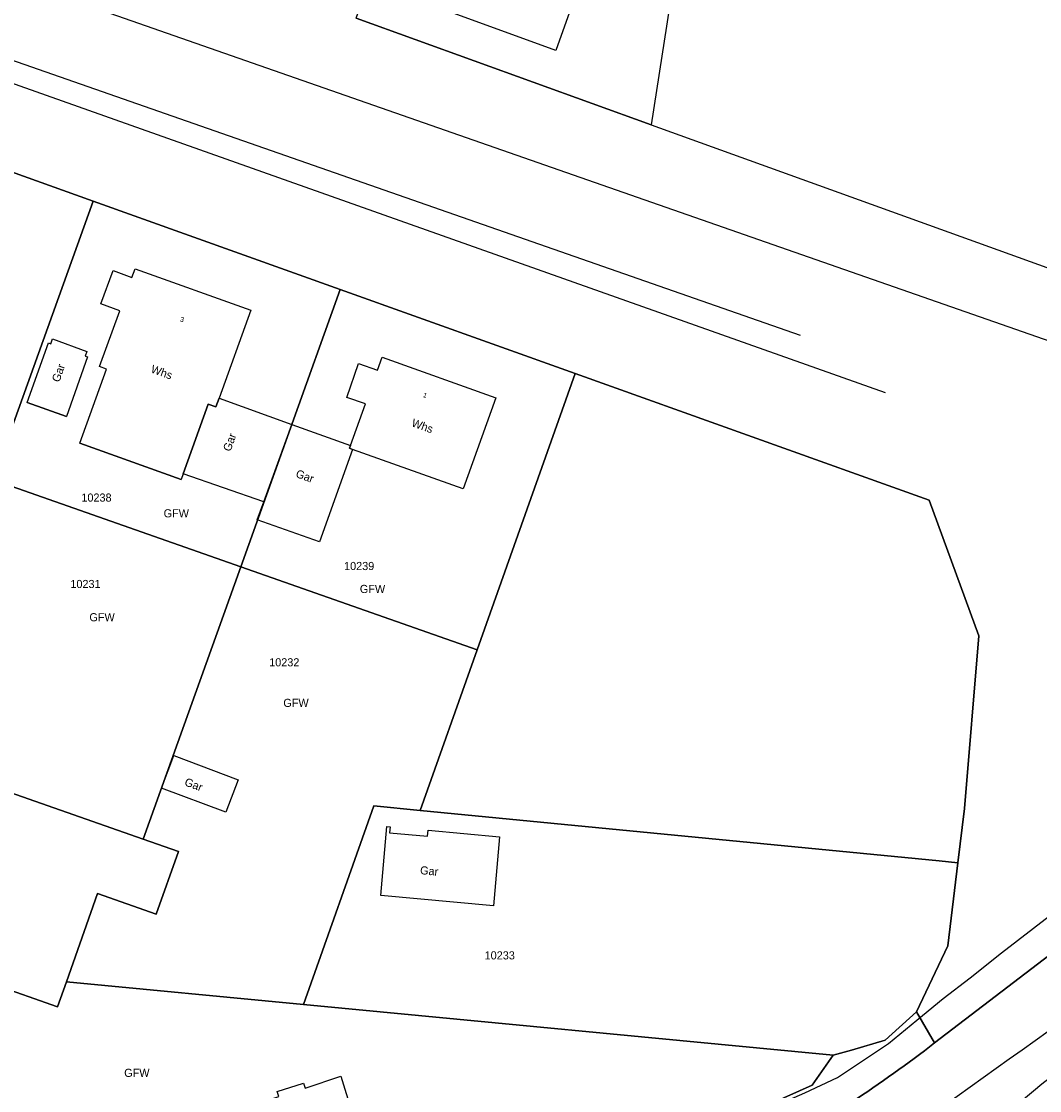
# Model space of a CAD drawing. Extents: x 3509830 to 3510598, y 5283390 to 5283721.
# Tile 10 of 13: x 3510104 to 3510186, y 5283501 to 5283587. Entities that reach past the tile are written whole.
import ezdxf
from ezdxf.enums import TextEntityAlignment as Align

# ---------------------------------------------------------------- set-up
doc = ezdxf.new("R2010")
doc.units = 0
for name, color, linetype in [('FAHRBAHNRANDLINIE', 7, 'CONTINUOUS'), ('FLURSTUECK', 7, 'CONTINUOUS'), ('FLURSTUECKSNUMMER', 7, 'CONTINUOUS'), ('GEBAEUDE-NUTZUNG-FK5', 7, 'CONTINUOUS'), ('NUTZUNGSARTTEXT', 7, 'CONTINUOUS'), ('WIRTSCHAFTSGEBAEUDE', 7, 'CONTINUOUS'), ('WOHNHAUS', 7, 'CONTINUOUS'), ('WOHNHAUSNUMMER', 7, 'CONTINUOUS')]:
    doc.layers.add(name, color=color, linetype=linetype)
doc.styles.add('Schrift4', font='roman')
doc.styles.add('Schrift5', font='roman')

msp = doc.modelspace()

# ---------------------------------------------------------------- linework, layer by layer
at = {"layer": 'FAHRBAHNRANDLINIE'}
for points in [[(3510203.986, 5283555.436), (3509988.27, 5283630.71)], [(3509985.66, 5283623.95), (3510173.576, 5283557.346)], [(3510071.905, 5283595.062), (3510166.781, 5283561.946)], [(3510118.77, 5283481.456), (3510121.608, 5283482.011), (3510125.624, 5283483.074), (3510127.692, 5283483.634), (3510129.79, 5283484.385), (3510133.109, 5283485.667), (3510136.158, 5283486.98), (3510138.955, 5283488.21), (3510141.984, 5283489.709), (3510144.929, 5283491.15), (3510148.498, 5283492.904), (3510151.641, 5283494.35), (3510154.881, 5283495.837), (3510158.049, 5283497.307), (3510160.88, 5283498.608), (3510163.779, 5283499.841), (3510167.138, 5283501.314), (3510169.761, 5283502.554), (3510173.851, 5283505.258), (3510176.117, 5283507.119), (3510178.23, 5283508.86), (3510180.378, 5283510.519), (3510182.885, 5283512.531), (3510186.72, 5283515.483)]]:
    msp.add_lwpolyline(points, dxfattribs=at)
for points in [[(3510014.12, 5283413.115, -0.000024), (3510076.456, 5283439.112, -0.000029), (3510148.076, 5283478.722, -0.000029), (3510214.765, 5283526.348)], [(3510013.873, 5283411.477, -0.000025), (3510078.886, 5283438.709, -0.000025), (3510140.275, 5283471.734, -0.000001), (3510142.072, 5283472.557, -0.000001), (3510146.072, 5283473.055, -0.000002), (3510150.657, 5283474.884, -0.000006), (3510165.181, 5283484.406, -0.00001), (3510186.112, 5283502.035, -0.000002), (3510189.872, 5283504.863, -0.000012), (3510215.93, 5283525.079)]]:
    msp.add_lwpolyline(points, format="xyb", dxfattribs=at)
at = {"layer": 'FLURSTUECK'}
for points in [[(3510131.24, 5283587.3), (3510140.3, 5283612.72), (3510159.07, 5283605.93), (3510154.84, 5283578.79), (3510131.24, 5283587.3)], [(3510083.258, 5283557.005), (3510091.37, 5283579.41), (3510110.19, 5283572.68), (3510102.166, 5283550.366), (3510083.258, 5283557.005)], [(3510102.166, 5283550.366), (3510110.19, 5283572.68), (3510129.96, 5283565.61), (3510122.003, 5283543.4), (3510102.166, 5283550.366)], [(3510122.003, 5283543.4), (3510129.96, 5283565.61), (3510148.78, 5283558.88), (3510140.926, 5283536.755), (3510122.003, 5283543.4)], [(3510136.37, 5283523.92), (3510140.926, 5283536.755), (3510148.78, 5283558.88), (3510177.11, 5283548.75), (3510181.07, 5283537.89), (3510179.93, 5283524.08), (3510179.4, 5283519.73), (3510177.9, 5283519.87), (3510136.37, 5283523.92)], [(3510094.334, 5283528.584), (3510102.166, 5283550.366), (3510122.003, 5283543.4), (3510114.197, 5283521.613), (3510094.334, 5283528.584)], [(3510114.197, 5283521.613), (3510122.003, 5283543.4), (3510140.926, 5283536.755), (3510136.37, 5283523.92), (3510132.668, 5283524.274), (3510127.028, 5283508.387), (3510108.054, 5283510.203), (3510110.532, 5283517.261), (3510115.25, 5283515.605), (3510117.011, 5283520.625), (3510114.197, 5283521.613)], [(3510127.028, 5283508.387), (3510132.668, 5283524.274), (3510136.37, 5283523.92), (3510177.9, 5283519.87), (3510179.4, 5283519.73), (3510178.6, 5283513.08), (3510176.08, 5283507.79), (3510173.593, 5283505.519), (3510170.877, 5283504.724), (3510169.41, 5283504.33), (3510127.028, 5283508.387)]]:
    msp.add_lwpolyline(points, close=True, dxfattribs=at)
for points in [[(3510207.676, 5283528.324), (3510177.528, 5283505.305), (3510176.08, 5283507.79), (3510178.6, 5283513.08), (3510179.4, 5283519.73), (3510179.93, 5283524.08), (3510181.07, 5283537.89), (3510177.11, 5283548.75), (3510148.78, 5283558.88), (3510129.96, 5283565.61), (3510110.19, 5283572.68), (3510091.37, 5283579.41), (3510070.66, 5283586.81), (3510070.19, 5283586.98), (3510052.28, 5283593.32)], [(3510131.24, 5283587.3), (3510154.84, 5283578.79), (3510187.49, 5283567.01)]]:
    msp.add_lwpolyline(points, dxfattribs=at)
for points in [[(3510009.59, 5283422.07), (3510046.46, 5283437.56), (3510084.03, 5283454), (3510122.3, 5283472.98), (3510119.733, 5283478.083), (3510128.49, 5283481.275, 0.023913), (3510137.181, 5283484.685), (3510159.984, 5283495.548, 0.015047), (3510170.914, 5283500.585, 0.020322), (3510177.528, 5283505.305), (3510207.676, 5283528.324), (3510206.832, 5283529.401), (3510260.45, 5283570.69), (3510280.1, 5283584.69)], [(3510094.334, 5283528.584), (3510114.197, 5283521.613), (3510117.011, 5283520.625), (3510115.25, 5283515.605), (3510110.532, 5283517.261), (3510108.054, 5283510.203), (3510107.352, 5283508.203), (3510102.163, 5283510.024, 0.41419)], [(3510158.895, 5283497.983), (3510167.747, 5283501.927), (3510169.41, 5283504.33), (3510170.877, 5283504.724), (3510173.593, 5283505.519), (3510176.08, 5283507.79), (3510177.528, 5283505.305, -0.020322), (3510170.914, 5283500.585, -0.015047)]]:
    msp.add_lwpolyline(points, format="xyb", dxfattribs=at)
msp.add_lwpolyline([(3510112.764, 5283479.579), (3510108.219, 5283494.386), (3510094.17, 5283499.327), (3510097.064, 5283507.575, -0.41419), (3510102.163, 5283510.024), (3510107.352, 5283508.203), (3510108.054, 5283510.203), (3510127.028, 5283508.387), (3510169.41, 5283504.33), (3510167.747, 5283501.927), (3510158.895, 5283497.983), (3510136.096, 5283487.103, -0.023916), (3510127.641, 5283483.785), (3510118.12, 5283481.29), (3510112.764, 5283479.579)], format="xyb", close=True, dxfattribs=at)
at = {"layer": 'WIRTSCHAFTSGEBAEUDE'}
for points in [[(3510104.92, 5283556.56), (3510106.62, 5283561.32), (3510106.81, 5283561.25), (3510106.95, 5283561.65), (3510109.7, 5283560.65), (3510109.56, 5283560.27), (3510109.75, 5283560.2), (3510108.05, 5283555.45), (3510104.92, 5283556.56)], [(3510117.41, 5283550.85), (3510119.4, 5283556.42), (3510120.02, 5283556.2), (3510120.27, 5283556.9), (3510126.09, 5283554.81), (3510123.85, 5283548.62), (3510117.41, 5283550.85)], [(3510123.33, 5283547.18), (3510123.85, 5283548.62), (3510126.09, 5283554.81), (3510130.79, 5283553.13), (3510130.71, 5283552.9), (3510130.95, 5283552.81), (3510128.3, 5283545.4), (3510123.33, 5283547.18)], [(3510120.815, 5283523.768), (3510115.663, 5283525.696), (3510116.645, 5283528.305), (3510121.793, 5283526.37), (3510120.815, 5283523.768)], [(3510133.211, 5283517.113), (3510133.693, 5283522.628), (3510133.962, 5283522.603), (3510133.918, 5283522.125), (3510136.965, 5283521.847), (3510137.009, 5283522.325), (3510142.705, 5283521.804), (3510142.226, 5283516.285), (3510133.211, 5283517.113)]]:
    msp.add_lwpolyline(points, close=True, dxfattribs=at)
at = {"layer": 'WOHNHAUS'}
for points in [[(3510139.08, 5283587.68), (3510140.13, 5283590.63), (3510138.71, 5283591.14), (3510139.63, 5283593.71), (3510136.61, 5283594.8), (3510139.64, 5283603.32), (3510142.06, 5283602.45), (3510143.03, 5283605.1), (3510148.47, 5283603.14), (3510146.8, 5283598.48), (3510151.52, 5283596.77), (3510147.21, 5283584.73), (3510139.08, 5283587.68)], [(3510109.13, 5283553.3), (3510111.25, 5283559.23), (3510110.7, 5283559.43), (3510112.33, 5283563.89), (3510110.81, 5283564.45), (3510111.79, 5283567.12), (3510113.3, 5283566.57), (3510113.55, 5283567.26), (3510122.8, 5283563.95), (3510120.27, 5283556.9), (3510120.02, 5283556.2), (3510119.4, 5283556.42), (3510117.41, 5283550.85), (3510117.25, 5283550.39), (3510109.13, 5283553.3)], [(3510130.95, 5283552.81), (3510130.71, 5283552.9), (3510130.79, 5283553.13), (3510131.98, 5283556.44), (3510130.49, 5283556.97), (3510131.44, 5283559.68), (3510132.95, 5283559.15), (3510133.32, 5283560.19), (3510142.41, 5283556.94), (3510139.8, 5283549.65), (3510130.95, 5283552.81)], [(3510124.67, 5283491.53), (3510123.53, 5283495.2), (3510122.33, 5283494.83), (3510120.87, 5283499.53), (3510122.07, 5283499.92), (3510122.03, 5283500.04), (3510125.06, 5283501.02), (3510124.93, 5283501.41), (3510127.02, 5283502.09), (3510127.15, 5283501.7), (3510130.02, 5283502.64), (3510132.66, 5283494.1), (3510124.67, 5283491.53)]]:
    msp.add_lwpolyline(points, close=True, dxfattribs=at)
for points in [[(3510104.92, 5283556.56), (3510108.05, 5283555.45)], [(3510109.13, 5283553.3), (3510117.25, 5283550.39)]]:
    msp.add_lwpolyline(points, dxfattribs=at)

# ---------------------------------------------------------------- texts
at = {"layer": 'FLURSTUECKSNUMMER', "color": 1, "style": 'Schrift4'}
for s, p in [('10238', (3510109.252, 5283548.625)), ('10239', (3510130.274, 5283543.149)), ('10231', (3510108.371, 5283541.711)), ('10232', (3510124.281, 5283535.443)), ('10233', (3510141.524, 5283511.992))]:
    msp.add_text(s, height=0.65, dxfattribs=at).set_placement(p)
at = {"layer": 'GEBAEUDE-NUTZUNG-FK5', "color": 1, "style": 'Schrift4'}
for s, rotation, p in [('Gar', 70.272, (3510107.723, 5283558.814)), ('Whs', 340.281, (3510115.575, 5283558.68)), ('Gar', 70.245, (3510121.422, 5283553.267)), ('Gar', 340.299, (3510127.035, 5283550.361)), ('Gar', 354.672, (3510137.059, 5283518.752))]:
    msp.add_text(s, height=0.65, rotation=rotation, dxfattribs=at).set_placement(p, align=Align.CENTER)
for s, rotation, p in [('Whs', 340.326, (3510135.622, 5283554.671)), ('Gar', 339.399, (3510117.45, 5283525.939))]:
    msp.add_text(s, height=0.65, rotation=rotation, dxfattribs=at).set_placement(p)
at = {"layer": 'NUTZUNGSARTTEXT', "color": 1, "style": 'Schrift4'}
for p in [(3510115.834, 5283547.365), (3510131.538, 5283541.313), (3510109.894, 5283539.049), (3510125.414, 5283532.195), (3510112.679, 5283502.591)]:
    msp.add_text('GFW', height=0.65, dxfattribs=at).set_placement(p)
at = {"layer": 'WOHNHAUSNUMMER', "color": 1, "style": 'Schrift5'}
msp.add_text('3', height=0.39, rotation=340.308, dxfattribs=at).set_placement((3510117.248, 5283563.016), align=Align.CENTER)
msp.add_text('1', height=0.39, rotation=340.326, dxfattribs=at).set_placement((3510136.558, 5283557.01))

doc.saveas('drawing.dxf')
